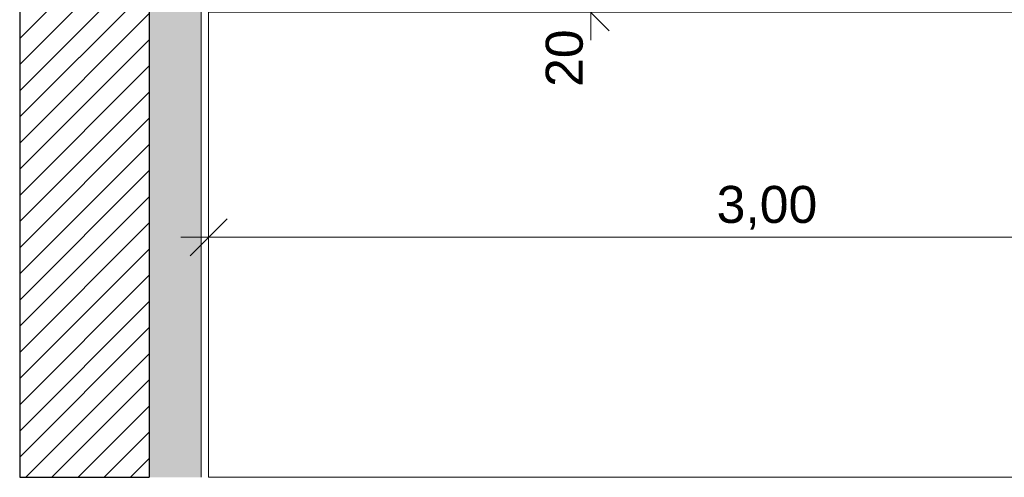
# Model space of a CAD drawing. Header units: millimetres. Extents: x -13189488 to -13176600, y -33161 to -25515.
# Tile 1 of 28: x -13189413 to -13186754, y -33161 to -31925. Entities that reach past the tile are written whole.
import ezdxf

# ---------------------------------------------------------------- set-up
doc = ezdxf.new("R2010")
doc.units = ezdxf.units.MM
doc.header["$MEASUREMENT"] = 0
for name, color, linetype in [('0._RDC (82)_1_0', 7, 'Continuous'), ('0._RDC (82)_1_AAG constr dalles', 7, 'Continuous'), ('0._RDC (82)_1_BQN 2 COTATIONS PC', 7, 'Continuous')]:
    doc.layers.add(name, color=color, linetype=linetype)
doc.styles.add('STYLE_GENERE_1', font='txt')

msp = doc.modelspace()

# ---------------------------------------------------------------- hatches: boundary and pattern name
at = {"layer": '0._RDC (82)_1_0', "linetype": 'Continuous', "lineweight": 0, "true_color": 0x191919}
h = msp.add_hatch(dxfattribs=at)
h.set_pattern_fill('Brique_1_0001', color=250, style=0, pattern_type=2)
h.set_pattern_definition([(45, (-12771109.29, 503849.215), (-35.355339, 35.355339), [])])
h.paths.add_polyline_path([(-13189413, -33161.4), (-13189063, -33161.4), (-13189063, -30094.9), (-13189413, -30094.9)])
h = msp.add_hatch(dxfattribs=at)
h.set_pattern_fill('Isolant_styromousse_0001', color=250, style=0, pattern_type=2)
h.set_pattern_definition([(90, (-12771109.288, 503849.215), (-34.6410162, 0), [20, -40]), (90, (-12771126.61, 503879.215), (-34.6410162, 0), [20, -40]), (150, (-12771109.288, 503869.215), (17.320508, 30), [20, -40]), (150, (-12771143.93, 503869.215), (17.320508, 30), [20, -40]), (210, (-12771109.288, 503849.215), (-17.320508, 30), [20, -40]), (210, (-12771143.93, 503849.215), (-17.320508, 30), [20, -40])])
h.paths.add_polyline_path([(-13188923, -30094.9), (-13189063, -30094.9), (-13189063, -33161.4), (-13188923, -33161.4)])

# ---------------------------------------------------------------- linework, layer by layer
at = {"layer": '0._RDC (82)_1_0', "color": 7, "linetype": 'Continuous', "lineweight": 30}
msp.add_line((-13189063, -30094.9), (-13189063, -33161.4), dxfattribs=at)
at = {"layer": '0._RDC (82)_1_0', "color": 250, "linetype": 'Continuous', "lineweight": 0, "true_color": 0x191919}
msp.add_line((-13188923, -30094.9), (-13188923, -33161.4), dxfattribs=at)
at = {"layer": '0._RDC (82)_1_0', "color": 7, "linetype": 'Continuous', "lineweight": 30, "flags": 128}
for points in [[(-13189413, -30094.9), (-13189413, -33161.4)], [(-13189413, -33161.4), (-13189063, -33161.4)]]:
    msp.add_lwpolyline(points, dxfattribs=at)
at = {"layer": '0._RDC (82)_1_0', "color": 250, "linetype": 'Continuous', "lineweight": 0, "true_color": 0x191919, "flags": 128}
msp.add_lwpolyline([(-13188903, -33161.4), (-13188903, -30094.9)], dxfattribs=at)
at = {"layer": '0._RDC (82)_1_AAG constr dalles', "color": 250, "linetype": 'Continuous', "lineweight": 0, "true_color": 0x191919, "flags": 128}
msp.add_lwpolyline([(-13188903, -31904.9), (-13188903, -33161.4), (-13176600.1, -33161.4), (-13176600.1, -31904.9), (-13177110.6, -31904.9), (-13177110.6, -29904.9), (-13178710.6, -29904.9), (-13178710.6, -31904.9)], close=True, dxfattribs=at)
at = {"layer": '0._RDC (82)_1_BQN 2 COTATIONS PC', "color": 250, "linetype": 'Continuous', "lineweight": 0, "true_color": 0x191919}
for p, q in [((-13187921.1, -31854.9), (-13187821.1, -31954.9)), ((-13187871.1, -31979.9), (-13187871.1, -31904.9)), ((-13188903, -32606.5), (-13188903, -32419)), ((-13188853, -32462.7), (-13188953, -32562.7)), ((-13188978, -32512.7), (-13188903, -32512.7)), ((-13188903, -32512.7), (-13185899.6, -32512.7))]:
    msp.add_line(p, q, dxfattribs=at)

# ---------------------------------------------------------------- texts
at = {"layer": '0._RDC (82)_1_BQN 2 COTATIONS PC', "color": 250, "linetype": 'Continuous', "lineweight": 0, "true_color": 0x191919, "insert": (-13187891.1, -32106.7), "char_height": 100, "width": 151.793, "attachment_point": 7, "rotation": 90, "style": 'STYLE_GENERE_1'}
msp.add_mtext('\\A1;{\\pql;\\fArial Unicode MS|b0|i0|c0|p0;\\W1.000000;20}', dxfattribs=at)
at = {"layer": '0._RDC (82)_1_BQN 2 COTATIONS PC', "color": 250, "linetype": 'Continuous', "lineweight": 0, "true_color": 0x191919, "insert": (-13187531, -32492.7), "char_height": 100, "width": 259.536, "attachment_point": 7, "style": 'STYLE_GENERE_1'}
msp.add_mtext('\\A1;{\\pql;\\fArial Unicode MS|b0|i0|c0|p0;\\W1.000000;3,00}', dxfattribs=at)

doc.saveas('drawing.dxf')
